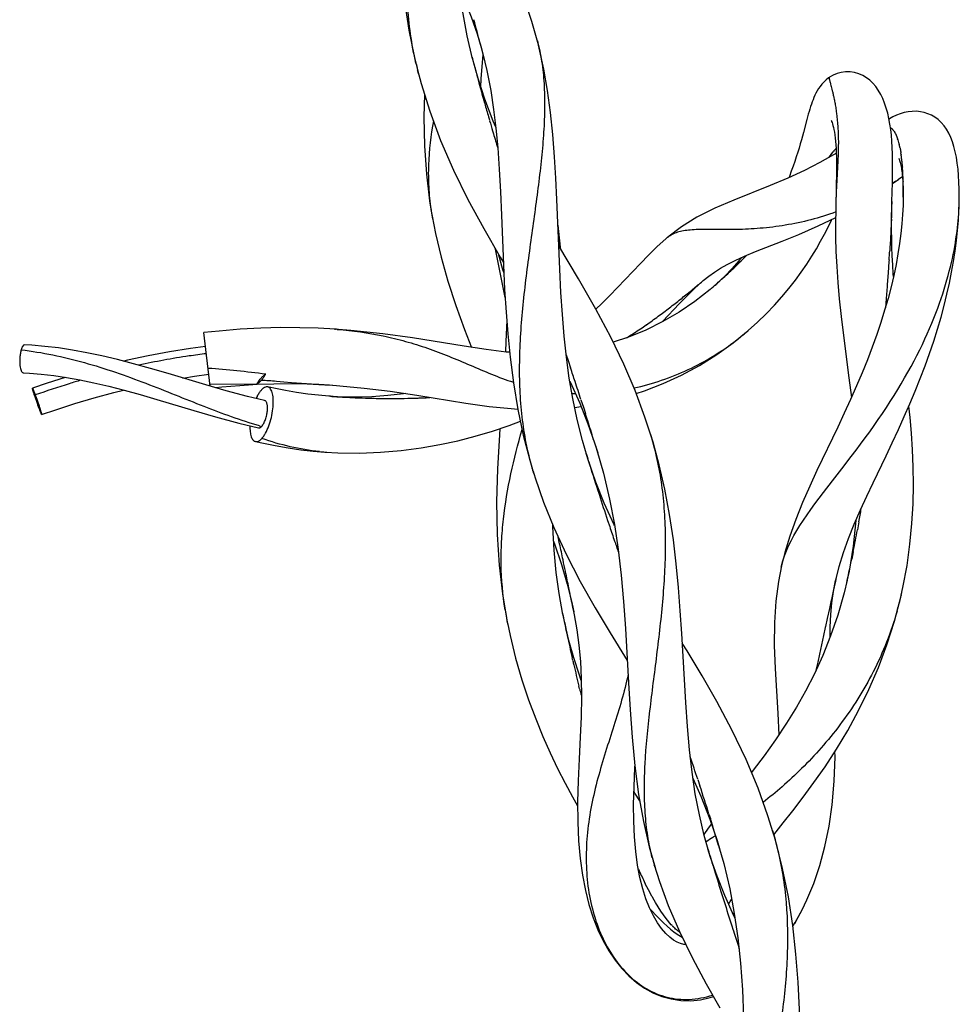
# Model space of a CAD drawing. Header units: millimetres. Extents: x 17.8 to 64.1, y 9.2 to 103.8.
# Tile 3 of 4: x 47.4 to 64.1, y 76.8 to 94.4. Entities that reach past the tile are written whole.
import ezdxf

# ---------------------------------------------------------------- set-up
doc = ezdxf.new("R2010")
doc.units = ezdxf.units.MM
doc.header["$LTSCALE"] = 7.34969
doc.layers.add('00_COMPONENTS', color=7, linetype='CONTINUOUS')

msp = doc.modelspace()

# ---------------------------------------------------------------- linework, layer by layer
at = {"layer": '00_COMPONENTS', "color": 7, "linetype": 'Continuous'}
for p, q in [((55.369, 94.069), (55.286, 94.524)), ((55.467, 93.655), (55.369, 94.069)), ((55.545, 94.107), (55.63, 93.819)), ((55.601, 93.934), (55.613, 93.887)), ((55.613, 93.888), (55.627, 93.834)), ((56.623, 93.977), (56.629, 93.951)), ((56.654, 93.851), (56.623, 93.977)), ((56.629, 93.951), (56.631, 93.943)), ((54.425, 93.707), (54.502, 93.393)), ((55.565, 93.307), (55.458, 93.689)), ((55.458, 93.689), (55.467, 93.655)), ((55.621, 93.299), (55.652, 93.737)), ((55.627, 93.834), (55.649, 93.75)), ((55.63, 93.819), (55.661, 93.702)), ((55.649, 93.75), (55.661, 93.702)), ((55.649, 93.75), (55.721, 93.45)), ((55.467, 93.655), (55.485, 93.586)), ((54.502, 93.393), (54.484, 93.46)), ((55.687, 92.935), (55.565, 93.307)), ((55.566, 93.28), (55.58, 93.227)), ((55.615, 93.155), (55.621, 93.299)), ((55.834, 92.547), (55.687, 92.935)), ((55.88, 92.439), (55.834, 92.547)), ((55.824, 92.371), (55.838, 92.322)), ((55.824, 92.371), (55.838, 92.322)), ((63.031, 92.279), (63.032, 92.278)), ((63.031, 92.279), (63.032, 92.278)), ((63.076, 92.137), (63.077, 92.136)), ((63.077, 92.138), (63.077, 92.137)), ((63.077, 92.137), (63.078, 92.134)), ((61.813, 91.892), (61.857, 91.946)), ((61.857, 91.946), (61.898, 91.997)), ((63.112, 91.954), (63.112, 91.949)), ((63.101, 91.785), (63.106, 91.761)), ((63.106, 91.761), (63.111, 91.736)), ((61.959, 91.586), (61.956, 91.416)), ((62.956, 91.447), (62.959, 91.581)), ((63.111, 91.736), (63.116, 91.709)), ((63.136, 91.731), (63.136, 91.726)), ((63.136, 91.731), (63.136, 91.726)), ((61.956, 91.416), (61.946, 90.967)), ((62.949, 91.112), (62.956, 91.445)), ((62.956, 91.431), (63.065, 91.504)), ((63.136, 91.552), (63.056, 91.498)), ((63.136, 91.553), (63.138, 91.52)), ((63.138, 91.52), (63.141, 91.485)), ((63.149, 91.471), (63.149, 91.465)), ((63.148, 91.34), (63.149, 91.302)), ((54.699, 91.122), (54.753, 90.797)), ((57.021, 89.905), (56.972, 91.148)), ((62.945, 90.889), (62.949, 91.112)), ((62.949, 91.095), (62.948, 91.088)), ((62.948, 91.088), (62.948, 91.062)), ((62.949, 91.112), (62.949, 91.095)), ((63.149, 91.104), (63.147, 91.041)), ((63.15, 91.176), (63.149, 91.106)), ((63.149, 91.106), (63.149, 91.104)), ((63.15, 91.19), (63.15, 91.176)), ((63.15, 91.184), (63.15, 91.144)), ((64.149, 91.084), (64.149, 91.085)), ((62.943, 90.743), (62.945, 90.889)), ((63.139, 90.88), (63.126, 90.713)), ((63.147, 91.041), (63.139, 90.88)), ((64.143, 90.942), (64.146, 90.991)), ((62.936, 90.726), (62.929, 90.581)), ((62.937, 90.768), (62.936, 90.726)), ((62.939, 90.797), (62.938, 90.767)), ((63.126, 90.713), (63.108, 90.539)), ((62.929, 90.581), (62.921, 90.432)), ((63.108, 90.539), (63.085, 90.362)), ((63.085, 90.362), (63.056, 90.178)), ((56.008, 89.893), (55.926, 90.175)), ((57.355, 89.728), (57.004, 90.317)), ((63.056, 90.178), (63.021, 89.986)), ((62.895, 90.039), (62.881, 89.836)), ((62.898, 90.07), (62.895, 90.039)), ((56.024, 89.846), (56.008, 89.893)), ((59.68, 89.779), (59.782, 89.852)), ((59.782, 89.852), (59.889, 89.919)), ((60.096, 89.916), (59.965, 89.781)), ((62.881, 89.836), (62.865, 89.628)), ((63.021, 89.986), (62.98, 89.789)), ((56.047, 89.4), (55.986, 89.692)), ((59.43, 89.566), (59.55, 89.672)), ((59.549, 89.673), (59.578, 89.698)), ((59.578, 89.698), (59.68, 89.779)), ((59.823, 89.647), (59.696, 89.535)), ((59.965, 89.781), (59.823, 89.647)), ((62.98, 89.789), (62.933, 89.587)), ((59.292, 89.429), (59.43, 89.566)), ((59.705, 89.543), (59.43, 89.326)), ((59.463, 89.601), (59.466, 89.603)), ((59.696, 89.535), (59.705, 89.543)), ((62.862, 89.593), (62.845, 89.38)), ((62.865, 89.628), (62.862, 89.593)), ((59.152, 89.284), (59.292, 89.429)), ((59.177, 89.367), (59.179, 89.369)), ((62.845, 89.38), (62.831, 89.214)), ((58.876, 89.136), (58.879, 89.138)), ((58.877, 89.136), (58.88, 89.138)), ((50.786, 87.815), (50.672, 88.77)), ((53.004, 88.832), (53.022, 88.83)), ((53.294, 88.809), (53.004, 88.832)), ((58.564, 88.91), (58.567, 88.913)), ((58.565, 88.91), (58.568, 88.912)), ((60.117, 88.591), (60.355, 88.784)), ((60.337, 88.768), (60.382, 88.806)), ((58.237, 88.694), (58.24, 88.696)), ((58.239, 88.694), (58.242, 88.695)), ((57.138, 88.371), (57.171, 88.274)), ((57.171, 88.274), (57.215, 88.139)), ((51.966, 87.901), (52.098, 87.892)), ((52.098, 87.891), (52.235, 87.882)), ((57.202, 87.906), (57.208, 87.892)), ((57.208, 87.892), (57.377, 87.512)), ((62.182, 87.963), (62.226, 87.613)), ((50.782, 87.848), (51.618, 87.856)), ((51.624, 87.848), (51.922, 87.858)), ((52.235, 87.882), (52.589, 87.858)), ((52.513, 87.855), (52.832, 87.841)), ((52.589, 87.858), (52.672, 87.852)), ((52.672, 87.852), (52.72, 87.849)), ((52.72, 87.849), (52.914, 87.836)), ((52.832, 87.841), (52.964, 87.832)), ((52.914, 87.836), (53.099, 87.822)), ((52.903, 87.636), (52.715, 87.652)), ((52.93, 87.634), (52.903, 87.636)), ((53.055, 87.627), (52.904, 87.636)), ((53.368, 87.62), (53.055, 87.627)), ((53.066, 87.626), (53.083, 87.625)), ((53.066, 87.625), (53.082, 87.624)), ((53.668, 87.627), (53.368, 87.62)), ((53.954, 87.647), (53.668, 87.627)), ((54.232, 87.677), (53.954, 87.647)), ((54.264, 87.682), (54.232, 87.677)), ((57.399, 87.573), (57.443, 87.438)), ((57.287, 87.436), (57.401, 87.452)), ((57.377, 87.512), (57.523, 87.143)), ((57.443, 87.438), (57.478, 87.329)), ((57.523, 87.143), (57.648, 86.784)), ((61.981, 87.083), (61.61, 86.307)), ((57.51, 86.558), (57.426, 86.844)), ((57.625, 86.859), (57.698, 86.627)), ((58.657, 86.907), (58.641, 86.961)), ((58.686, 86.812), (58.641, 86.961)), ((57.658, 86.754), (57.682, 86.675)), ((57.683, 86.675), (57.801, 86.262)), ((52.832, 86.639), (52.865, 86.637)), ((56.48, 86.518), (56.554, 86.263)), ((57.539, 86.465), (57.493, 86.612)), ((57.493, 86.612), (57.52, 86.525)), ((62.054, 86.339), (62.223, 86.559)), ((57.666, 86.1), (57.539, 86.465)), ((57.801, 86.262), (57.911, 85.797)), ((57.816, 85.727), (57.666, 86.1)), ((57.696, 85.97), (57.723, 85.886)), ((57.911, 85.797), (57.996, 85.344)), ((57.876, 85.419), (57.913, 85.307)), ((57.996, 85.344), (58.063, 84.898)), ((62.305, 85.416), (62.258, 84.961)), ((62.352, 85.358), (62.333, 85.251)), ((62.358, 85.39), (62.352, 85.358)), ((57.019, 84.998), (56.991, 85.126)), ((56.911, 85.048), (56.928, 85.003)), ((56.928, 85.003), (57.051, 84.634)), ((62.258, 84.961), (62.183, 84.51)), ((62.259, 84.866), (62.23, 84.726)), ((62.25, 84.822), (62.23, 84.726)), ((62.259, 84.866), (62.25, 84.822)), ((57.051, 84.634), (57.154, 84.283)), ((57.09, 84.661), (57.08, 84.713)), ((57.091, 84.661), (57.08, 84.713)), ((60.972, 84.583), (60.978, 84.608)), ((60.978, 84.608), (61.001, 84.695)), ((61.955, 84.397), (61.941, 84.334)), ((62.183, 84.51), (62.14, 84.308)), ((57.154, 84.283), (57.235, 83.954)), ((61.941, 84.333), (61.901, 84.154)), ((62.15, 84.353), (62.14, 84.308)), ((57.2, 84.136), (57.19, 84.182)), ((61.901, 84.154), (61.868, 84.007)), ((63.106, 84.048), (63.125, 84.13)), ((63.114, 84.084), (63.112, 84.076)), ((63.114, 84.084), (63.112, 84.076)), ((57.235, 83.954), (57.27, 83.786)), ((61.833, 83.846), (61.794, 83.669)), ((61.865, 83.992), (61.833, 83.846)), ((61.868, 84.007), (61.865, 83.992)), ((57.104, 83.612), (57.069, 83.779)), ((57.077, 83.74), (57.069, 83.779)), ((57.263, 83.822), (57.28, 83.735)), ((57.28, 83.735), (57.327, 83.465)), ((61.794, 83.669), (61.762, 83.523)), ((56.078, 83.635), (56.095, 83.549)), ((57.185, 83.276), (57.104, 83.612)), ((61.759, 83.508), (61.727, 83.363)), ((61.762, 83.523), (61.759, 83.508)), ((57.141, 83.435), (57.13, 83.488)), ((57.327, 83.465), (57.364, 83.189)), ((59.268, 82.17), (59.198, 83.4)), ((61.727, 83.363), (61.655, 83.029)), ((57.256, 82.915), (57.244, 82.965)), ((61.655, 83.029), (61.624, 82.885)), ((61.624, 82.885), (61.593, 82.742)), ((57.376, 82.411), (57.364, 82.461)), ((60.912, 81.97), (60.928, 81.588)), ((59.44, 80.536), (59.382, 80.923)), ((59.398, 80.815), (59.539, 80.496)), ((59.484, 80.796), (59.52, 80.68)), ((59.512, 80.16), (59.44, 80.536)), ((59.539, 80.496), (59.699, 80.085)), ((59.598, 79.794), (59.512, 80.16)), ((59.682, 80.177), (59.708, 80.095)), ((59.683, 80.177), (59.709, 80.095)), ((59.699, 80.085), (59.827, 79.706)), ((60.818, 79.882), (60.83, 79.842)), ((60.868, 79.712), (60.818, 79.882)), ((59.682, 79.499), (59.598, 79.794)), ((59.827, 79.706), (59.871, 79.563)), ((58.618, 79.594), (58.721, 79.223)), ((59.712, 79.402), (59.666, 79.553)), ((59.666, 79.553), (59.682, 79.499)), ((59.855, 79.616), (59.871, 79.563)), ((59.855, 79.616), (59.947, 79.291)), ((58.721, 79.223), (58.707, 79.271)), ((59.827, 79.067), (59.712, 79.402)), ((58.451, 79.041), (58.409, 79.263)), ((58.421, 79.206), (58.419, 79.209)), ((58.421, 79.205), (58.419, 79.208)), ((58.426, 79.192), (58.421, 79.205)), ((59.756, 79.252), (59.794, 79.127)), ((58.502, 78.842), (58.451, 79.041)), ((58.632, 78.767), (58.548, 78.932)), ((59.964, 78.722), (59.827, 79.067)), ((58.559, 78.664), (58.502, 78.841)), ((58.667, 78.704), (58.632, 78.767)), ((58.622, 78.504), (58.559, 78.664)), ((58.728, 78.595), (58.68, 78.681)), ((58.824, 78.441), (58.728, 78.595)), ((59.932, 78.686), (59.97, 78.561)), ((60.126, 78.362), (59.964, 78.722)), ((60.087, 78.661), (60.082, 78.649)), ((58.691, 78.361), (58.622, 78.504)), ((58.918, 78.309), (58.824, 78.441)), ((60.135, 78.411), (60.115, 78.386)), ((58.763, 78.236), (58.691, 78.361)), ((58.837, 78.131), (58.763, 78.236)), ((59.011, 78.199), (58.918, 78.309)), ((60.149, 78.318), (60.126, 78.362)), ((58.911, 78.045), (58.837, 78.131)), ((58.983, 77.976), (58.911, 78.045)), ((59.028, 78.184), (59.011, 78.199)), ((59.158, 78.073), (59.157, 78.074)), ((59.158, 78.07), (59.157, 78.071)), ((60.109, 78.123), (60.12, 78.09)), ((59.053, 77.924), (58.983, 77.976)), ((59.117, 77.888), (59.053, 77.924)), ((59.177, 77.864), (59.117, 77.888)), ((59.237, 77.849), (59.177, 77.864)), ((59.269, 77.846), (59.237, 77.849)), ((60.214, 77.797), (60.224, 77.765))]:
    msp.add_line(p, q, dxfattribs=at)
for points in [[(54.2, 97.638), (54.181, 97.27), (54.166, 96.879), (54.157, 96.463), (54.159, 96.025), (54.174, 95.573), (54.207, 95.111), (54.259, 94.642), (54.331, 94.172), (54.425, 93.707)], [(56.629, 93.951), (56.525, 94.324), (56.372, 94.774), (56.177, 95.253), (55.942, 95.745), (55.69, 96.222), (55.175, 97.138)], [(55.234, 94.907), (55.317, 94.722), (55.441, 94.408), (55.545, 94.107)], [(56.972, 91.148), (56.953, 91.526), (56.929, 91.91), (56.898, 92.305), (56.857, 92.7), (56.804, 93.09), (56.737, 93.474), (56.654, 93.851)], [(54.484, 93.46), (54.549, 93.22), (54.703, 92.722), (54.895, 92.2), (55.126, 91.668), (55.384, 91.145), (55.664, 90.629), (55.958, 90.12), (56.016, 90.023)], [(55.721, 93.45), (55.79, 93.094), (55.842, 92.753), (55.883, 92.419), (55.916, 92.067), (55.943, 91.686), (55.965, 91.286), (55.983, 90.869), (56.018, 89.98)], [(62.959, 91.581), (62.96, 91.714), (62.96, 91.841), (62.958, 91.961), (62.954, 92.076), (62.947, 92.189), (62.938, 92.295), (62.926, 92.395), (62.911, 92.493), (62.894, 92.591), (62.872, 92.686), (62.847, 92.778), (62.818, 92.866), (62.785, 92.947), (62.748, 93.024), (62.705, 93.097), (62.658, 93.165), (62.607, 93.225), (62.552, 93.276), (62.492, 93.321), (62.426, 93.36), (62.355, 93.391), (62.28, 93.413), (62.201, 93.424), (62.122, 93.425), (62.044, 93.414), (61.969, 93.394), (61.899, 93.365), (61.836, 93.328), (61.826, 93.322)], [(61.826, 93.322), (61.818, 93.316), (61.773, 93.281), (61.733, 93.244), (61.697, 93.205), (61.666, 93.166), (61.638, 93.126), (61.614, 93.086), (61.592, 93.046), (61.573, 93.007), (61.556, 92.968), (61.54, 92.929), (61.524, 92.889), (61.51, 92.847), (61.496, 92.805), (61.482, 92.762), (61.469, 92.717), (61.456, 92.671), (61.442, 92.623), (61.429, 92.573), (61.368, 92.344)], [(54.609, 93.026), (54.597, 92.619), (54.607, 92.102), (54.641, 91.602), (54.699, 91.122)], [(64.149, 91.084), (64.15, 91.205), (64.149, 91.332), (64.144, 91.455), (64.137, 91.573), (64.127, 91.687), (64.114, 91.796), (64.098, 91.9), (64.078, 91.999), (64.055, 92.092), (64.028, 92.176), (63.999, 92.255), (63.964, 92.33), (63.924, 92.4), (63.879, 92.464), (63.827, 92.523), (63.772, 92.574), (63.713, 92.617), (63.652, 92.652), (63.59, 92.679), (63.526, 92.7), (63.457, 92.714), (63.385, 92.721), (63.312, 92.72), (63.239, 92.712), (63.167, 92.697), (63.097, 92.676), (63.029, 92.65), (62.964, 92.62), (62.902, 92.587), (62.895, 92.584)], [(61.864, 92.557), (61.864, 92.557), (61.864, 92.557), (61.867, 92.552), (61.872, 92.54), (61.879, 92.523), (61.887, 92.499), (61.896, 92.469), (61.905, 92.434), (61.914, 92.394), (61.922, 92.349), (61.93, 92.299), (61.937, 92.244), (61.944, 92.186), (61.949, 92.124), (61.953, 92.058), (61.956, 91.985), (61.959, 91.909), (61.96, 91.831), (61.96, 91.751), (61.96, 91.669), (61.959, 91.586)], [(61.368, 92.344), (61.351, 92.279), (61.332, 92.212), (61.312, 92.14), (61.29, 92.066), (61.267, 91.989), (61.241, 91.908), (61.214, 91.825), (61.185, 91.739), (61.153, 91.65), (61.118, 91.558), (61.109, 91.535)], [(61.957, 91.976), (61.906, 91.945), (61.659, 91.805), (61.386, 91.664), (61.088, 91.526), (60.777, 91.394), (60.128, 91.136)], [(63.082, 91.861), (63.078, 91.866), (63.075, 91.872), (63.074, 91.874), (63.075, 91.872), (63.078, 91.865)], [(63.078, 91.865), (63.082, 91.855), (63.086, 91.841), (63.091, 91.824), (63.096, 91.806), (63.101, 91.785)], [(63.116, 91.709), (63.121, 91.68), (63.125, 91.65), (63.129, 91.618), (63.132, 91.586), (63.135, 91.554)], [(63.02, 91.473), (62.982, 91.449), (62.956, 91.432)], [(63.141, 91.485), (63.143, 91.45), (63.145, 91.414)], [(63.145, 91.414), (63.147, 91.378), (63.148, 91.341)], [(63.149, 91.302), (63.15, 91.263), (63.15, 91.224), (63.15, 91.184)], [(60.128, 91.136), (59.786, 90.99), (59.469, 90.832), (59.193, 90.66), (58.948, 90.474)], [(62.844, 86.57), (62.955, 86.805), (63.064, 87.04), (63.169, 87.272), (63.269, 87.5), (63.364, 87.728), (63.454, 87.954), (63.539, 88.178), (63.619, 88.399), (63.693, 88.619), (63.762, 88.835), (63.824, 89.047), (63.88, 89.254), (63.929, 89.456), (63.974, 89.654), (64.013, 89.849), (64.047, 90.04), (64.076, 90.229), (64.1, 90.414), (64.12, 90.595), (64.134, 90.773), (64.144, 90.947), (64.149, 91.085)], [(61.946, 90.967), (61.943, 90.724), (61.944, 90.476), (61.95, 90.22), (61.962, 89.95), (61.981, 89.668), (62.007, 89.372), (62.041, 89.056), (62.082, 88.717), (62.182, 87.963)], [(62.223, 86.559), (62.308, 86.67), (62.39, 86.781), (62.472, 86.891), (62.551, 87.001), (62.629, 87.11), (62.704, 87.219), (62.778, 87.327), (62.85, 87.435), (62.919, 87.542), (62.987, 87.648), (63.052, 87.753), (63.114, 87.858), (63.175, 87.961), (63.233, 88.064), (63.289, 88.165), (63.343, 88.266), (63.394, 88.365), (63.443, 88.464), (63.491, 88.561), (63.536, 88.657), (63.579, 88.751), (63.62, 88.845), (63.659, 88.937), (63.697, 89.028), (63.732, 89.118), (63.765, 89.206), (63.797, 89.294), (63.827, 89.38), (63.855, 89.464), (63.881, 89.548), (63.906, 89.63), (63.93, 89.71), (63.952, 89.79), (63.972, 89.868), (63.992, 89.945), (64.01, 90.02), (64.026, 90.094), (64.042, 90.167), (64.056, 90.239), (64.069, 90.309), (64.081, 90.378), (64.091, 90.446), (64.101, 90.512), (64.11, 90.578), (64.118, 90.641), (64.124, 90.704), (64.13, 90.765), (64.135, 90.826), (64.14, 90.884)], [(54.743, 90.851), (54.805, 90.538), (54.904, 90.118), (55.025, 89.691), (55.165, 89.257), (55.321, 88.826), (55.446, 88.507)], [(60.382, 88.806), (60.55, 88.957), (60.706, 89.108), (60.851, 89.259), (60.985, 89.409), (61.11, 89.559), (61.225, 89.706), (61.331, 89.852), (61.428, 89.994), (61.517, 90.133), (61.6, 90.269), (61.675, 90.401), (61.745, 90.53), (61.81, 90.655), (61.869, 90.777), (61.877, 90.794)], [(60.992, 90.403), (61.287, 90.523), (61.632, 90.674), (61.945, 90.827)], [(62.976, 89.772), (62.973, 89.813), (62.962, 89.979), (62.954, 90.139), (62.948, 90.295), (62.945, 90.447), (62.943, 90.597), (62.943, 90.743)], [(57.039, 90.259), (57.036, 90.298), (56.99, 90.69)], [(58.921, 90.451), (58.755, 90.303), (58.602, 90.154), (58.46, 90.007), (58.191, 89.72)], [(59.889, 89.919), (60.01, 89.988), (60.153, 90.06), (60.319, 90.135), (60.516, 90.217), (60.992, 90.403)], [(62.921, 90.432), (62.912, 90.282), (62.908, 90.228)], [(55.986, 89.692), (55.872, 90.262), (55.869, 90.273)], [(60.27, 90.113), (60.218, 90.05), (60.096, 89.916)], [(56.018, 89.98), (56.038, 89.54), (56.063, 89.135), (56.094, 88.746), (56.135, 88.335), (56.194, 87.876), (56.274, 87.399), (56.37, 86.942), (56.48, 86.518)], [(57.426, 86.844), (57.332, 87.221), (57.255, 87.592), (57.192, 87.96), (57.142, 88.333), (57.101, 88.71), (57.069, 89.091), (57.043, 89.486), (57.021, 89.905)], [(58.657, 86.907), (58.541, 87.264), (58.366, 87.735), (58.163, 88.21), (57.93, 88.691), (57.664, 89.19), (57.355, 89.728)], [(58.191, 89.72), (58.054, 89.575), (57.915, 89.433), (57.772, 89.293), (57.663, 89.192)], [(62.933, 89.587), (62.879, 89.38), (62.818, 89.169)], [(59.43, 89.326), (59.154, 89.138), (58.861, 88.967), (58.558, 88.817), (58.247, 88.689), (57.974, 88.599)], [(58.849, 88.961), (58.86, 88.972), (59.152, 89.284)], [(62.818, 89.169), (62.751, 88.953), (62.677, 88.734), (62.597, 88.512), (62.51, 88.284), (62.416, 88.053), (62.317, 87.818), (62.21, 87.578), (62.098, 87.333), (61.981, 87.083)], [(56.075, 88.985), (56.062, 88.611), (56.051, 88.426)], [(53.022, 88.83), (52.713, 88.848), (52.384, 88.858), (52.042, 88.859), (51.687, 88.85), (51.32, 88.83), (50.944, 88.799), (50.672, 88.77)], [(54.394, 88.675), (53.867, 88.748), (53.294, 88.809)], [(56.127, 88.419), (56.066, 88.424), (55.709, 88.467), (55.315, 88.526), (54.394, 88.675)], [(58.386, 87.682), (58.531, 87.729), (58.866, 87.86), (59.195, 88.013), (59.514, 88.186), (59.821, 88.379), (60.117, 88.591)], [(50.707, 87.838), (50.033, 88.039), (49.718, 88.131), (49.416, 88.215), (49.13, 88.289), (48.853, 88.354), (48.585, 88.411), (48.328, 88.458), (48.079, 88.496), (47.836, 88.525), (47.601, 88.546), (47.473, 88.554)], [(50.702, 88.522), (50.434, 88.487), (50.056, 88.428), (49.68, 88.357), (49.309, 88.276), (49.242, 88.26)], [(47.447, 88.055), (47.558, 88.048), (47.77, 88.03), (47.992, 88.003), (48.222, 87.969), (48.46, 87.926), (48.71, 87.874), (48.973, 87.813), (49.247, 87.743), (49.535, 87.663), (49.833, 87.577)], [(48.196, 87.972), (47.873, 87.868), (47.613, 87.78)], [(50.299, 87.96), (50.506, 87.992), (50.761, 88.026)], [(47.777, 87.308), (48.028, 87.393), (48.371, 87.503), (48.717, 87.607), (49.067, 87.702), (49.239, 87.745)], [(51.756, 87.558), (51.451, 87.631), (51.071, 87.733), (50.707, 87.838)], [(50.881, 87.788), (50.994, 87.8), (51.312, 87.829), (51.624, 87.848)], [(52.327, 87.702), (52.125, 87.737), (51.918, 87.778), (51.811, 87.801)], [(51.922, 87.858), (52.211, 87.86), (52.513, 87.855)], [(53.099, 87.822), (53.529, 87.781), (53.993, 87.723), (54.471, 87.651), (55.348, 87.509)], [(49.833, 87.577), (50.492, 87.38), (50.876, 87.268), (51.294, 87.155), (51.647, 87.07)], [(52.715, 87.652), (52.524, 87.674), (52.327, 87.702)], [(55.348, 87.509), (55.76, 87.452), (56.152, 87.413), (56.272, 87.407)], [(63.114, 84.084), (63.144, 84.219), (63.218, 84.614), (63.27, 84.995), (63.305, 85.362), (63.325, 85.715), (63.331, 86.051), (63.327, 86.372), (63.314, 86.679), (63.295, 86.973), (63.271, 87.253), (63.25, 87.458)], [(52.839, 86.638), (53.062, 86.626), (53.447, 86.621), (53.825, 86.634), (54.193, 86.666), (54.548, 86.712), (54.883, 86.771), (55.201, 86.84), (55.513, 86.92), (55.821, 87.011), (56.119, 87.113), (56.318, 87.19)], [(55.952, 87.056), (55.944, 86.943), (55.909, 86.339), (55.894, 85.75), (55.903, 85.168), (55.938, 84.618), (55.998, 84.108), (56.078, 83.635)], [(51.592, 86.826), (51.703, 86.801), (51.943, 86.753), (52.176, 86.713), (52.402, 86.681), (52.62, 86.657), (52.832, 86.639)], [(59.198, 83.4), (59.172, 83.805), (59.14, 84.221), (59.1, 84.641), (59.048, 85.072), (58.979, 85.522), (58.894, 85.978), (58.795, 86.411), (58.686, 86.812)], [(62.082, 84.843), (62.174, 85.096), (62.277, 85.352), (62.387, 85.605), (62.5, 85.85), (62.614, 86.091), (62.844, 86.57)], [(61.61, 86.307), (61.484, 86.032), (61.355, 85.739), (61.233, 85.436), (61.127, 85.137), (61.038, 84.847), (60.979, 84.608)], [(61.726, 85.915), (61.887, 86.123), (62.054, 86.339)], [(56.544, 86.298), (56.582, 86.177), (56.733, 85.741), (56.916, 85.29), (57.135, 84.816), (57.386, 84.329), (57.651, 83.86), (57.92, 83.412), (58.224, 82.918)], [(61.001, 84.695), (61.03, 84.785), (61.064, 84.875), (61.104, 84.965), (61.148, 85.056), (61.197, 85.146), (61.25, 85.238), (61.307, 85.33), (61.368, 85.424), (61.433, 85.519), (61.502, 85.615), (61.573, 85.713), (61.648, 85.813), (61.726, 85.915)], [(57.999, 85.323), (57.991, 85.34), (57.816, 85.727)], [(57.077, 83.74), (57.008, 84.115), (56.956, 84.49), (56.919, 84.886), (56.898, 85.306), (56.898, 85.334)], [(58.063, 84.898), (58.116, 84.441), (58.158, 83.968), (58.192, 83.486)], [(61.946, 84.354), (62.005, 84.593), (62.082, 84.843)], [(60.978, 84.608), (60.923, 84.327), (60.876, 83.979), (60.85, 83.595), (60.848, 83.185), (60.863, 82.777), (60.912, 81.97)], [(61.878, 83.949), (61.906, 84.15), (61.943, 84.344)], [(62.15, 84.353), (62.096, 84.123), (61.982, 83.726)], [(60.84, 79.806), (61.01, 80.02), (61.179, 80.234), (61.363, 80.475), (61.555, 80.737), (61.754, 81.022), (61.957, 81.333), (62.159, 81.67), (62.354, 82.027), (62.538, 82.401), (62.708, 82.792), (62.86, 83.198), (62.993, 83.618), (63.106, 84.048)], [(61.846, 83.335), (61.847, 83.511), (61.858, 83.737), (61.878, 83.949)], [(61.982, 83.726), (61.854, 83.355), (61.715, 83.009), (61.564, 82.68), (61.406, 82.372), (61.243, 82.084), (61.066, 81.796), (60.87, 81.501), (60.668, 81.216), (60.474, 80.958), (60.443, 80.918)], [(56.088, 83.587), (56.135, 83.364), (56.234, 82.959), (56.345, 82.575), (56.466, 82.213), (56.592, 81.874), (56.721, 81.56), (56.851, 81.268), (56.983, 80.992), (57.116, 80.73), (57.248, 80.484), (57.34, 80.321)], [(58.192, 83.486), (58.246, 82.519), (58.275, 82.038), (58.311, 81.547), (58.361, 81.039), (58.429, 80.528), (58.515, 80.043), (58.618, 79.594)], [(57.405, 82.559), (57.365, 82.673), (57.272, 82.964), (57.185, 83.276)], [(57.364, 83.189), (57.39, 82.902), (57.405, 82.598), (57.408, 82.267), (57.401, 81.913), (57.386, 81.548), (57.367, 81.164), (57.35, 80.771), (57.34, 80.395), (57.341, 80.04), (57.355, 79.7), (57.384, 79.381), (57.425, 79.087), (57.478, 78.814), (57.542, 78.56), (57.618, 78.326), (57.702, 78.111), (57.797, 77.913), (57.899, 77.732), (58.009, 77.569), (58.127, 77.421), (58.254, 77.288), (58.388, 77.172), (58.531, 77.071), (58.683, 76.987), (58.843, 76.921), (59.009, 76.875), (59.18, 76.849), (59.356, 76.845), (59.531, 76.861), (59.706, 76.899), (59.762, 76.918)], [(60.83, 79.842), (60.735, 80.147), (60.56, 80.638), (60.345, 81.153), (60.093, 81.68), (59.826, 82.183), (59.56, 82.646), (59.292, 83.091), (59.208, 83.227)], [(59.382, 80.923), (59.336, 81.323), (59.298, 81.74), (59.268, 82.17)], [(61.346, 78.469), (61.43, 78.644), (61.552, 78.939), (61.66, 79.259), (61.752, 79.599), (61.827, 79.959), (61.882, 80.343), (61.918, 80.762), (61.933, 81.198), (61.931, 81.295)], [(58.409, 79.263), (58.376, 79.508), (58.353, 79.771), (58.341, 80.05), (58.339, 80.346), (58.346, 80.664), (58.361, 81.008), (58.362, 81.03)], [(58.45, 80.41), (58.362, 80.552), (58.344, 80.583)], [(59.728, 80.001), (59.672, 79.926), (59.594, 79.812)], [(61.549, 72.619), (61.494, 72.872), (61.437, 73.206), (61.392, 73.557), (61.36, 73.931), (61.338, 74.332), (61.325, 74.773), (61.319, 75.25), (61.316, 75.736), (61.31, 76.213), (61.297, 76.689), (61.274, 77.176), (61.236, 77.678), (61.178, 78.187), (61.1, 78.698), (60.997, 79.207), (60.868, 79.712)], [(58.707, 79.271), (58.801, 78.975), (58.958, 78.541), (59.155, 78.08), (59.387, 77.604), (59.634, 77.144), (59.878, 76.715)], [(59.947, 79.291), (60.054, 78.841), (60.136, 78.401), (60.199, 77.965), (60.247, 77.514), (60.281, 77.037), (60.302, 76.55), (60.312, 76.069)], [(58.633, 78.481), (58.664, 78.447), (58.735, 78.371), (58.804, 78.301), (58.871, 78.236), (58.935, 78.176), (58.998, 78.123), (59.059, 78.075), (59.119, 78.032), (59.177, 77.995), (59.203, 77.981)], [(61.18, 78.172), (61.224, 78.242), (61.345, 78.467)], [(61.213, 78.225), (61.277, 78.338), (61.339, 78.454), (61.346, 78.469)]]:
    msp.add_lwpolyline(points, dxfattribs=at)
for centre, radius, start, end in [((-28, 72.169), 86.387, 14.59318, 14.88234), ((60.382, 94.941), 6.08, 192.9232, 194.0953), ((90.891, 102.805), 36.587, 194.5949, 194.805), ((90.744, 102.766), 36.435, 194.8049, 195.0915), ((90.448, 102.686), 36.128, 195.1784, 195.6913), ((91.362, 102.945), 37.078, 195.6938, 196.0645), ((93.087, 103.441), 38.873, 196.0632, 196.2629), ((94.697, 103.91), 40.55, 196.2634, 196.5338), ((97.714, 104.809), 43.698, 196.6041, 196.9514), ((62.809, 92.264), 0.201, 51.9349, 56.1955), ((62.159, 91.926), 0.941, 16.2258, 18.8017), ((61.9, 91.849), 1.212, 13.782, 16.2744), ((61.544, 91.761), 1.579, 11.4129, 13.6865), ((68.119, 86.884), 8.053, 139.9709, 140.5842), ((60.661, 91.598), 2.476, 8.2537, 8.9115), ((60.334, 91.551), 2.806, 6.7051, 8.1502), ((59.794, 91.487), 3.35, 5.2994, 6.7248), ((59.201, 91.43), 3.947, 4.372, 5.3208), ((58.744, 91.395), 4.404, 3.6314, 4.3034), ((58.45, 91.376), 4.7, 3.3045, 3.6349), ((58.014, 91.352), 5.136, 2.1806, 3.2981), ((57.455, 91.328), 5.695, 2.0866, 2.2024), ((57.264, 91.321), 5.886, 1.7942, 2.0856), ((56.954, 91.312), 6.197, 1.4737, 1.7939), ((56.338, 91.297), 6.813, 0.6855, 1.4127), ((69.743, 90.959), 7.796, 177.9261, 178.6418), ((55.619, 91.289), 7.531, 359.7552, 0.6826), ((54.916, 91.291), 8.235, 359.2994, 359.7616), ((48.389, 91.43), 14.563, 358.279, 358.5518), ((59.756, 91.181), 4.394, 357.5299, 358.7399), ((59.169, 91.636), 4.495, 188.533, 190.0615), ((46.219, 91.496), 16.734, 357.6053, 358.2755), ((59.315, 89.986), 0.61, 128.9654, 130.2071), ((27.858, 92.479), 35.123, 356.0667, 356.325), ((53.304, 97.034), 9.854, 314.0194, 314.4007), ((53.253, 97.085), 9.926, 314.4005, 314.6217), ((53.163, 97.176), 10.054, 314.6227, 315.6573), ((53.506, 96.822), 9.561, 312.2883, 314.0286), ((47.533, 103.891), 18.615, 309.8677, 310.2018), ((53.748, 96.555), 9.201, 311.2003, 311.6562), ((53.699, 96.61), 9.274, 311.6562, 312.0395), ((53.647, 96.668), 9.352, 312.0393, 312.2851), ((49.423, 101.607), 15.651, 309.0007, 309.4659), ((48.413, 102.835), 17.241, 309.4622, 309.8601), ((53.809, 96.486), 9.109, 310.3366, 311.201), ((51.219, 99.353), 12.768, 307.4144, 308.0019), ((50.76, 99.942), 13.516, 307.9992, 308.5164), ((50.177, 100.675), 14.452, 308.5271, 309.0032), ((51.91, 98.439), 11.623, 306.2246, 306.8289), ((51.573, 98.89), 12.186, 306.8439, 307.4162), ((52.884, 97.091), 9.96, 304.7988, 305.5038), ((52.464, 97.68), 10.683, 305.5009, 306.2301), ((52.583, 82.543), 6.303, 85.7302, 86.0076), ((53.639, 95.974), 8.612, 302.3066, 303.1258), ((53.452, 96.261), 8.955, 303.1241, 304.0315), ((53.199, 96.637), 9.408, 304.0277, 304.7804), ((57.289, 92.38), 4.727, 307.6599, 310.1657), ((53.72, 95.846), 8.461, 302.0801, 302.2819), ((49.287, 68.602), 19.585, 82.7029, 85.7205), ((-31.399, 58.942), 93.3, 18.08042, 18.23675), ((52.067, 87.622), 0.504, 137.0036, 137.9398), ((46.101, 0.349), 87.748, 86.16757, 86.34387), ((-21.911, 62.038), 83.32, 17.84704, 18.08148), ((51.913, 87.55), 0.291, 134.0642, 137.6099), ((51.853, 87.616), 0.202, 126.9647, 129.0524), ((51.816, 87.671), 0.136, 117.6673, 119.2273), ((52.39, 87.233), 0.866, 152.7216, 155.2819), ((52.302, 87.278), 0.768, 150.933, 152.7219), ((52.217, 87.325), 0.67, 148.521, 150.9558), ((52.163, 87.359), 0.606, 147.0459, 148.5175), ((54.304, 108.107), 20.519, 266.1604, 266.2964), ((54.264, 107.482), 19.893, 266.2958, 266.5469), ((54.213, 106.632), 19.041, 266.5954, 266.8399), ((54.165, 105.758), 18.166, 266.8383, 267.3081), ((54.104, 104.425), 16.832, 267.3037, 268.1317), ((54.068, 103.387), 15.793, 268.1376, 268.4304), ((54.051, 102.727), 15.133, 268.4288, 268.977), ((54.034, 101.699), 14.104, 268.9723, 269.9774), ((54.032, 100.944), 13.35, 269.9839, 270.3154), ((54.035, 100.482), 12.888, 270.3138, 270.9358), ((54.048, 99.722), 12.127, 270.9306, 272.1219), ((54.068, 99.154), 11.559, 272.1289, 272.4917), ((54.083, 98.819), 11.224, 272.4902, 273.1743), ((57.415, 91.682), 4.001, 267.474, 268.3632), ((-9.886, 65.895), 70.692, 17.53495, 17.64969), ((-7.154, 66.759), 67.826, 17.23861, 17.53465), ((53.717, 94.123), 7.309, 253.6525, 254.0109), ((53.571, 85.37), 5.313, 16.6324, 16.8189), ((53.137, 90.766), 4.138, 264.3965, 265.8736), ((61.43, 87.784), 5.107, 195.7444, 196.0162), ((61.382, 87.77), 5.058, 196.0151, 196.9244), ((105.477, 101.325), 50.189, 197.2203, 197.8155), ((111.675, 103.328), 56.703, 197.9158, 198.4121), ((35.611, 90.169), 27.171, 349.8703, 350.3899), ((120.054, 106.121), 65.535, 198.51787, 198.75507), ((37.397, 89.844), 25.355, 348.6768, 349.563), ((-37.405, 64.72), 96.577, 11.94799, 12.12066), ((125.079, 107.826), 70.841, 198.75442, 198.92592), ((39.454, 89.429), 23.257, 347.3916, 348.3313), ((-34.609, 65.314), 93.718, 11.78929, 11.91335), ((-37.763, 64.657), 96.941, 11.61982, 11.78877), ((-42.325, 63.721), 101.597, 11.41151, 11.59201), ((57.395, 85.411), 5.871, 344.0461, 346.4027), ((57.507, 85.383), 5.756, 346.4089, 346.8711), ((61.961, 84.749), 5.987, 188.9098, 190.2284), ((61.994, 84.755), 6.021, 190.2279, 190.9899), ((94.25, 91.278), 37.93, 191.4623, 191.8526), ((62.009, 84.758), 6.036, 190.9896, 191.185), ((90.79, 90.551), 34.394, 191.9412, 192.0674), ((86.622, 89.65), 30.13, 192.0496, 192.821), ((83.291, 88.893), 26.714, 192.9347, 193.0931), ((83.187, 88.872), 26.608, 193.0999, 193.9454), ((84.414, 89.176), 27.872, 194.0486, 194.1621), ((84.788, 89.271), 28.257, 194.1622, 194.3172), ((5.03, 62.895), 57.321, 18.19763, 18.62119), ((13.712, 65.737), 48.185, 17.4391, 18.0671), ((16.188, 66.518), 45.589, 16.6958, 17.3259), ((55.005, 78.137), 6.07, 15.9742, 16.3167), ((129.785, 100.588), 73.208, 196.74308, 196.94495), ((62.557, 80.397), 4.011, 194.4743, 196.3019), ((66.619, 82.849), 8.972, 204.0509, 204.2446), ((65.378, 82.281), 7.607, 204.1877, 206.0098), ((135.511, 102.34), 79.195, 197.04393, 197.37891), ((64.598, 81.904), 6.741, 206.0301, 206.1643), ((62.762, 80.953), 4.672, 208.7906, 208.9679), ((62.679, 80.907), 4.578, 208.968, 209.1205), ((56.077, 80.957), 4.623, 328.8568, 329.8502), ((55.734, 81.157), 5.019, 329.8441, 330.0217), ((145.842, 105.581), 90.022, 197.46617, 197.75888), ((59.854, 78.988), 1.154, 224.2571, 224.7973), ((59.831, 78.965), 1.121, 224.7981, 225.1823), ((59.793, 78.926), 1.067, 225.1753, 226.4283), ((59.545, 78.635), 0.684, 234.1242, 234.9018), ((59.534, 78.619), 0.665, 234.903, 235.4439), ((171.867, 113.925), 117.353, 197.78029, 197.93027)]:
    msp.add_arc(centre, radius, start, end, dxfattribs=at)
for points, knots in [([(54.455, 93.581), (54.416, 93.751), (54.353, 94.097), (54.3, 94.622), (54.287, 95.151), (54.318, 95.848), (54.429, 96.687), (54.607, 97.485), (54.762, 98.077), (54.873, 98.477), (54.975, 98.843), (55.064, 99.174), (55.134, 99.469), (55.183, 99.731), (55.207, 99.961), (55.204, 100.104), (55.197, 100.169)], [0, 0, 0, 0, 0.078231, 0.157034, 0.236133, 0.315086, 0.469521, 0.614169, 0.681063, 0.743301, 0.800165, 0.851339, 0.896651, 0.93622, 0.970444, 1, 1, 1, 1]), ([(56.631, 93.943), (56.662, 93.818), (56.712, 93.559), (56.749, 93.156), (56.754, 92.732), (56.733, 92.287), (56.691, 91.824), (56.613, 91.177), (56.493, 90.344), (56.359, 89.333), (56.297, 88.484), (56.299, 87.815), (56.342, 87.173), (56.429, 86.701), (56.514, 86.398)], [0, 0, 0, 0, 0.0509, 0.103943, 0.159684, 0.218293, 0.279591, 0.343262, 0.475965, 0.611798, 0.746103, 0.811625, 0.875758, 1, 1, 1, 1]), ([(61.826, 93.322), (61.826, 93.322), (61.826, 93.321), (61.826, 93.319), (61.827, 93.315), (61.828, 93.308), (61.831, 93.295), (61.835, 93.276), (61.842, 93.251), (61.85, 93.22), (61.86, 93.182), (61.872, 93.138), (61.885, 93.086), (61.899, 93.026), (61.915, 92.956), (61.931, 92.877), (61.946, 92.786), (61.966, 92.642), (61.977, 92.527), (61.982, 92.446)], [0, 0, 0, 0, 0.001209, 0.003746, 0.007743, 0.013249, 0.028923, 0.051037, 0.079864, 0.115711, 0.159023, 0.210368, 0.270358, 0.339623, 0.418879, 0.509134, 0.611818, 0.728091, 1, 1, 1, 1]), ([(54.766, 92.551), (54.718, 92.291), (54.672, 91.896), (54.677, 91.366), (54.704, 91.102), (54.724, 90.969)], [0, 0, 0, 0, 0.498048, 0.747241, 1, 1, 1, 1]), ([(61.982, 92.446), (61.989, 92.348), (61.994, 92.197), (61.989, 91.994), (61.981, 91.787), (61.966, 91.536), (61.956, 91.338), (61.952, 91.241)], [0, 0, 0, 0, 0.244601, 0.374608, 0.50529, 0.760028, 1, 1, 1, 1]), ([(62.933, 92.422), (62.934, 92.421), (62.94, 92.416), (62.946, 92.411), (62.95, 92.407)], [0, 0, 0, 0, 0.243494, 1, 1, 1, 1]), ([(62.95, 92.407), (62.952, 92.405), (62.96, 92.397), (62.968, 92.388), (62.974, 92.381)], [0, 0, 0, 0, 0.239358, 1, 1, 1, 1]), ([(62.975, 92.38), (62.977, 92.377), (62.985, 92.366), (62.993, 92.354), (62.998, 92.345)], [0, 0, 0, 0, 0.237788, 1, 1, 1, 1]), ([(62.998, 92.345), (62.999, 92.343), (63.004, 92.335), (63.009, 92.327), (63.012, 92.321)], [0, 0, 0, 0, 0.242836, 1, 1, 1, 1]), ([(63.012, 92.321), (63.014, 92.318), (63.02, 92.304), (63.026, 92.291), (63.031, 92.28)], [0, 0, 0, 0, 0.240352, 1, 1, 1, 1]), ([(63.032, 92.278), (63.034, 92.274), (63.04, 92.258), (63.046, 92.241), (63.05, 92.229)], [0, 0, 0, 0, 0.24082, 1, 1, 1, 1]), ([(63.091, 92.073), (63.093, 92.066), (63.099, 92.035), (63.104, 92.005), (63.107, 91.982)], [0, 0, 0, 0, 0.244261, 1, 1, 1, 1]), ([(61.946, 90.924), (61.8, 90.871), (61.503, 90.778), (61.051, 90.682), (60.607, 90.628), (60.192, 90.608), (59.873, 90.61), (59.643, 90.612), (59.492, 90.611), (59.355, 90.604), (59.232, 90.59), (59.123, 90.564), (59.057, 90.538), (59.027, 90.522)], [0, 0, 0, 0, 0.156699, 0.314055, 0.466664, 0.608423, 0.733851, 0.789759, 0.840868, 0.887037, 0.928308, 0.965464, 1, 1, 1, 1]), ([(59.027, 90.522), (59.001, 90.509), (58.969, 90.489), (58.939, 90.466), (58.931, 90.46)], [0, 0, 0, 0, 0.747837, 1, 1, 1, 1]), ([(53.052, 88.828), (53.327, 88.808), (53.738, 88.75), (54.271, 88.618), (54.662, 88.495), (55.045, 88.35), (55.424, 88.19), (55.803, 88.026), (56.062, 87.928), (56.193, 87.885)], [0, 0, 0, 0, 0.251092, 0.375563, 0.499688, 0.623869, 0.748521, 0.873928, 1, 1, 1, 1]), ([(58.346, 87.782), (58.679, 87.854), (59.166, 88.021), (59.764, 88.343), (60.043, 88.535), (60.176, 88.638)], [0, 0, 0, 0, 0.50197, 0.75183, 1, 1, 1, 1]), ([(47.411, 88.463), (47.405, 88.442), (47.395, 88.396), (47.387, 88.324), (47.385, 88.252), (47.389, 88.187), (47.397, 88.135), (47.407, 88.1), (47.418, 88.079), (47.426, 88.067), (47.435, 88.058), (47.443, 88.055), (47.447, 88.055)], [0, 0, 0, 0, 0.153072, 0.328495, 0.504126, 0.658827, 0.780825, 0.871458, 0.91069, 0.945145, 0.97437, 1, 1, 1, 1]), ([(47.473, 88.554), (47.46, 88.555), (47.443, 88.538), (47.431, 88.517), (47.421, 88.495), (47.415, 88.476), (47.411, 88.463)], [0, 0, 0, 0, 0.354477, 0.491192, 0.646097, 1, 1, 1, 1]), ([(47.411, 88.463), (47.6, 88.442), (47.979, 88.38), (48.541, 88.242), (49.093, 88.068), (49.632, 87.87), (50.155, 87.662), (50.824, 87.394), (51.324, 87.208), (51.659, 87.11)], [0, 0, 0, 0, 0.127629, 0.257538, 0.387691, 0.516353, 0.64255, 0.765442, 1, 1, 1, 1]), ([(50.717, 88.394), (50.614, 88.382), (50.209, 88.328), (49.807, 88.254), (49.51, 88.189)], [0, 0, 0, 0, 0.255181, 1, 1, 1, 1]), ([(48.479, 87.922), (48.41, 87.902), (48.136, 87.818), (47.864, 87.728), (47.663, 87.658)], [0, 0, 0, 0, 0.254932, 1, 1, 1, 1]), ([(51.618, 87.856), (51.624, 87.866), (51.647, 87.902), (51.673, 87.936), (51.694, 87.96)], [0, 0, 0, 0, 0.268128, 1, 1, 1, 1]), ([(51.654, 87.879), (51.657, 87.881), (51.672, 87.894), (51.686, 87.907), (51.696, 87.918)], [0, 0, 0, 0, 0.233917, 1, 1, 1, 1]), ([(51.696, 87.918), (51.7, 87.922), (51.715, 87.939), (51.729, 87.957), (51.738, 87.971)], [0, 0, 0, 0, 0.236533, 1, 1, 1, 1]), ([(51.699, 87.966), (51.711, 87.979), (51.735, 88.001), (51.761, 88.02), (51.774, 88.028)], [0, 0, 0, 0, 0.536463, 1, 1, 1, 1]), ([(51.738, 87.971), (51.742, 87.976), (51.754, 87.994), (51.766, 88.013), (51.774, 88.028)], [0, 0, 0, 0, 0.240033, 1, 1, 1, 1]), ([(47.728, 87.429), (47.721, 87.449), (47.705, 87.492), (47.683, 87.556), (47.661, 87.619), (47.645, 87.668), (47.635, 87.701), (47.628, 87.721), (47.623, 87.738), (47.619, 87.751), (47.616, 87.762), (47.615, 87.77), (47.614, 87.775), (47.613, 87.777), (47.613, 87.779), (47.613, 87.78), (47.613, 87.78)], [0, 0, 0, 0, 0.175276, 0.36754, 0.55447, 0.71552, 0.782202, 0.838933, 0.885538, 0.922933, 0.953579, 0.977825, 0.986939, 0.993748, 0.998085, 1, 1, 1, 1]), ([(47.613, 87.78), (47.614, 87.78), (47.614, 87.779), (47.615, 87.778), (47.617, 87.776), (47.619, 87.77), (47.623, 87.761), (47.629, 87.747), (47.636, 87.729), (47.644, 87.708), (47.653, 87.684), (47.659, 87.667), (47.663, 87.658)], [0, 0, 0, 0, 0.005509, 0.018122, 0.038728, 0.067712, 0.151581, 0.268831, 0.417221, 0.59243, 0.788847, 1, 1, 1, 1]), ([(51.618, 87.856), (51.621, 87.858), (51.633, 87.864), (51.645, 87.872), (51.654, 87.879)], [0, 0, 0, 0, 0.235096, 1, 1, 1, 1]), ([(51.698, 87.746), (51.694, 87.742), (51.678, 87.724), (51.664, 87.704), (51.654, 87.688)], [0, 0, 0, 0, 0.231723, 1, 1, 1, 1]), ([(51.705, 86.881), (51.717, 86.894), (51.741, 86.925), (51.786, 86.998), (51.835, 87.109), (51.879, 87.255), (51.906, 87.407), (51.913, 87.531), (51.907, 87.621), (51.898, 87.677), (51.884, 87.725), (51.865, 87.763), (51.841, 87.789), (51.821, 87.799), (51.811, 87.801)], [0, 0, 0, 0, 0.053944, 0.115695, 0.257888, 0.415506, 0.574772, 0.721675, 0.786635, 0.844298, 0.893933, 0.935487, 0.969951, 1, 1, 1, 1]), ([(51.726, 87.773), (51.725, 87.772), (51.719, 87.768), (51.714, 87.763), (51.71, 87.759)], [0, 0, 0, 0, 0.242416, 1, 1, 1, 1]), ([(51.75, 87.79), (51.749, 87.789), (51.742, 87.785), (51.736, 87.781), (51.732, 87.778)], [0, 0, 0, 0, 0.240312, 1, 1, 1, 1]), ([(51.811, 87.801), (51.802, 87.804), (51.782, 87.804), (51.763, 87.796), (51.753, 87.791)], [0, 0, 0, 0, 0.469217, 1, 1, 1, 1]), ([(47.663, 87.658), (47.67, 87.638), (47.685, 87.596), (47.708, 87.531), (47.729, 87.468), (47.745, 87.42), (47.756, 87.386), (47.762, 87.366), (47.767, 87.35), (47.771, 87.336), (47.774, 87.325), (47.776, 87.317), (47.777, 87.313), (47.778, 87.31), (47.778, 87.309), (47.778, 87.308), (47.777, 87.308)], [0, 0, 0, 0, 0.175276, 0.367541, 0.554472, 0.715522, 0.782204, 0.838935, 0.885539, 0.922934, 0.95358, 0.977826, 0.98694, 0.993749, 0.998086, 1, 1, 1, 1]), ([(51.703, 87.097), (51.717, 87.113), (51.743, 87.152), (51.772, 87.221), (51.793, 87.298), (51.805, 87.372), (51.807, 87.436), (51.803, 87.483), (51.794, 87.516), (51.785, 87.536), (51.772, 87.551), (51.762, 87.556), (51.756, 87.558)], [0, 0, 0, 0, 0.123887, 0.281607, 0.449489, 0.602259, 0.726093, 0.835968, 0.88583, 0.92979, 0.967217, 1, 1, 1, 1]), ([(47.777, 87.308), (47.777, 87.307), (47.776, 87.308), (47.776, 87.309), (47.774, 87.312), (47.772, 87.317), (47.768, 87.326), (47.762, 87.341), (47.755, 87.358), (47.746, 87.38), (47.737, 87.404), (47.731, 87.42), (47.728, 87.429)], [0, 0, 0, 0, 0.00551, 0.018123, 0.03873, 0.067715, 0.151584, 0.268835, 0.417224, 0.592433, 0.788849, 1, 1, 1, 1]), ([(51.492, 87.107), (51.492, 87.071), (51.494, 87.005), (51.509, 86.928), (51.53, 86.88), (51.547, 86.853), (51.568, 86.835), (51.584, 86.828), (51.592, 86.826)], [0, 0, 0, 0, 0.343184, 0.624141, 0.739098, 0.837652, 0.922783, 1, 1, 1, 1]), ([(51.647, 87.07), (51.651, 87.069), (51.661, 87.069), (51.675, 87.074), (51.69, 87.084), (51.699, 87.092), (51.703, 87.097)], [0, 0, 0, 0, 0.20443, 0.432566, 0.697049, 1, 1, 1, 1]), ([(56.046, 83.822), (56.004, 84.09), (55.969, 84.496), (55.979, 85.038), (56.025, 85.579), (56.139, 86.252), (56.276, 86.78), (56.349, 87.043)], [0, 0, 0, 0, 0.249053, 0.373577, 0.498271, 0.748609, 1, 1, 1, 1]), ([(51.592, 86.826), (51.6, 86.824), (51.62, 86.824), (51.649, 86.834), (51.678, 86.853), (51.696, 86.871), (51.705, 86.881)], [0, 0, 0, 0, 0.200727, 0.425286, 0.689663, 1, 1, 1, 1]), ([(52.733, 86.648), (52.558, 86.665), (52.21, 86.722), (51.872, 86.823), (51.705, 86.881)], [0, 0, 0, 0, 0.498544, 1, 1, 1, 1]), ([(58.673, 79.394), (58.64, 79.523), (58.585, 79.789), (58.54, 80.202), (58.527, 80.632), (58.546, 81.242), (58.61, 81.871), (58.691, 82.517), (58.755, 83.017), (58.816, 83.522), (58.867, 84.029), (58.902, 84.532), (58.914, 85.029), (58.9, 85.516), (58.856, 85.99), (58.781, 86.449), (58.706, 86.746), (58.662, 86.891)], [0, 0, 0, 0, 0.052961, 0.107702, 0.164686, 0.224091, 0.349988, 0.415766, 0.482741, 0.550347, 0.617957, 0.684973, 0.750885, 0.815409, 0.878426, 0.939914, 1, 1, 1, 1]), ([(63.04, 83.797), (62.934, 83.425), (62.654, 82.713), (62.15, 81.917), (61.695, 81.358), (61.348, 80.991), (61, 80.669), (60.765, 80.475), (60.65, 80.385)], [0, 0, 0, 0, 0.273964, 0.538337, 0.664362, 0.784217, 0.896554, 1, 1, 1, 1]), ([(58.239, 82.667), (58.177, 82.357), (58.035, 81.898), (57.837, 81.286), (57.697, 80.815), (57.582, 80.337), (57.508, 79.852), (57.484, 79.367), (57.514, 78.89), (57.606, 78.43), (57.758, 78.001), (57.97, 77.616), (58.238, 77.291), (58.509, 77.082), (58.747, 76.965), (58.934, 76.904), (59.13, 76.869), (59.405, 76.861), (59.612, 76.902), (59.747, 76.945)], [0, 0, 0, 0, 0.130648, 0.197751, 0.26545, 0.333182, 0.400677, 0.467477, 0.533178, 0.597564, 0.660168, 0.720383, 0.77789, 0.832965, 0.85998, 0.886927, 0.914088, 0.941785, 1, 1, 1, 1]), ([(60.84, 79.807), (60.885, 79.65), (60.963, 79.33), (61.067, 78.678), (61.096, 78.013), (61.067, 77.348), (61.021, 76.852), (60.954, 76.362), (60.85, 75.73), (60.731, 75.117), (60.622, 74.524), (60.553, 74.105), (60.505, 73.704), (60.481, 73.32), (60.486, 72.954), (60.513, 72.717), (60.532, 72.601)], [0, 0, 0, 0, 0.06756, 0.135455, 0.272284, 0.341049, 0.409668, 0.477741, 0.544826, 0.674009, 0.735175, 0.793608, 0.849072, 0.901685, 0.951798, 1, 1, 1, 1]), ([(59.799, 79.79), (59.783, 79.78), (59.727, 79.743), (59.671, 79.706), (59.631, 79.679)], [0, 0, 0, 0, 0.270183, 1, 1, 1, 1]), ([(59.144, 78.08), (59.137, 78.085), (59.107, 78.108), (59.078, 78.133), (59.057, 78.153)], [0, 0, 0, 0, 0.238641, 1, 1, 1, 1])]:
    msp.add_open_spline(points, degree=3, knots=knots, dxfattribs=at)

doc.saveas('drawing.dxf')
